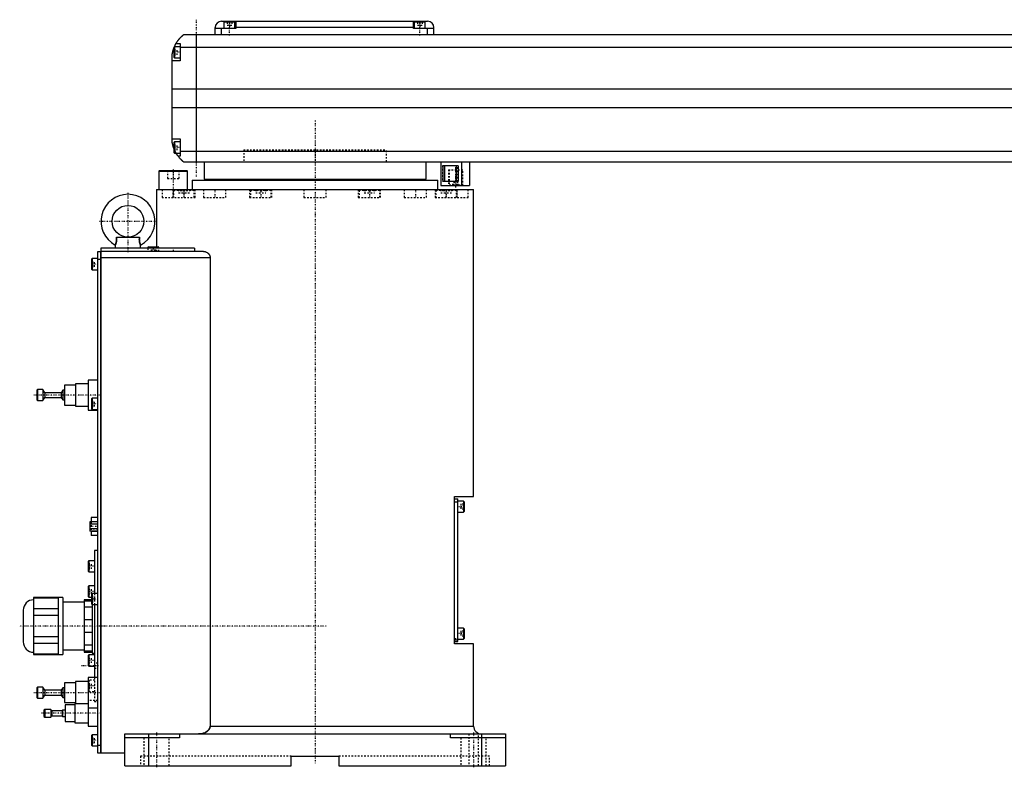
# Model space of a CAD drawing. Extents: x -186 to 1056, y -1 to 900.
# Tile 1 of 4: x -186 to 435, y -1 to 470. Entities that reach past the tile are written whole.
import ezdxf

# ---------------------------------------------------------------- set-up
doc = ezdxf.new("R2010")
doc.units = 0
doc.linetypes.add('CENTER', pattern=[1.5, 0.45, -0.5, 0.05, -0.5])
doc.linetypes.add('DASHED', pattern=[2, 1, -1])
for name, color, linetype in [('AM_0', 7, 'CONTINUOUS'), ('AM_3', 7, 'DASHED'), ('AM_7', 7, 'CENTER')]:
    doc.layers.add(name, color=color, linetype=linetype)

msp = doc.modelspace()

# ---------------------------------------------------------------- linework, layer by layer
at = {"layer": 'AM_0', "color": 7, "linetype": 'CONTINUOUS'}
for p, q in [((-59, 469), (71, 469)), ((-57.5, 468.5), (-57.5, 464.5)), ((-50.5, 468.5), (-57.5, 468.5)), ((-54, 469), (-54, 468.5)), ((-50.5, 464.5), (-50.5, 468.5)), ((-50, 469), (-50, 464.5)), ((62, 464.5), (62, 469)), ((62.5, 468.5), (62.5, 464.5)), ((69.5, 468.5), (62.5, 468.5)), ((66, 469), (66, 468.5)), ((69.5, 464.5), (69.5, 468.5)), ((667, 460.5), (-83, 460.5)), ((-75, 460.5), (-75, 380.5)), ((-63, 460.5), (-63, 465)), ((-50, 464.5), (-63, 464.5)), ((-59, 460.5), (-59, 464.5)), ((62, 465), (-50, 465)), ((75, 464.5), (62, 464.5)), ((71, 460.5), (71, 464.5)), ((75, 460.5), (75, 465)), ((-87.65, 455), (-85, 455)), ((-85, 455), (-85, 444)), ((-90, 392.5), (-90, 448.5)), ((-88.6, 453), (-89, 452.6)), ((-89, 452.6), (-89, 446.4)), ((-85, 453), (-88.6, 453)), ((-88.6, 453), (-88.6, 446)), ((-85, 452.8), (669, 452.8)), ((-85, 444), (-90, 444)), ((-89, 446.4), (-88.6, 446)), ((-88.6, 446), (-85, 446)), ((-90, 426.46), (674, 426.46)), ((-90, 414.6), (674, 414.6)), ((-90, 395), (-85, 395)), ((-88.6, 393), (-89, 392.6)), ((-89, 392.6), (-89, 386.4)), ((-85, 393), (-88.6, 393)), ((-88.6, 393), (-88.6, 386)), ((-85, 395), (-85, 384)), ((-89, 386.4), (-88.6, 386)), ((-88.6, 386), (-85, 386)), ((-85, 387.22), (669, 387.22)), ((-85, 384), (-86.34, 384)), ((-83, 380.5), (667, 380.5)), ((-70, 380.5), (-70, 369.5)), ((70, 369.5), (70, 380.5)), ((79.35, 380.5), (79.35, 365.5)), ((92.35, 380.5), (92.35, 365.5)), ((97.35, 380.5), (97.35, 365.5)), ((-98.1, 375), (-98.5, 374.6)), ((-98.5, 374.6), (-98.5, 363)), ((-98.5, 374.6), (-80.5, 374.6)), ((-98.1, 375), (-80.9, 375)), ((-80.5, 374.6), (-80.9, 375)), ((-80.5, 363), (-80.5, 374.6)), ((90.17, 378), (80.74, 378)), ((80.74, 368), (80.74, 378)), ((89.06, 378), (89.06, 368)), ((90.17, 378), (90.17, 368)), ((-77.5, 369), (-77.5, 363)), ((-77.5, 369), (77.5, 369)), ((-70, 369.5), (70, 369.5)), ((-55, 369.5), (-55, 369)), ((55, 369), (55, 369.5)), ((77.5, 363), (77.5, 369)), ((90.17, 368), (80.74, 368)), ((-100, 363), (-100, 327)), ((-100, 363), (100, 363)), ((79.35, 365.5), (97.35, 365.5)), ((100, 169.7), (100, 363)), ((-125.28, 333), (-110.72, 333)), ((-137, 8), (-137, 324)), ((-137, 324), (-135.05, 324)), ((-135.05, 8), (-135.05, 324)), ((-135, 323.95), (-135.05, 323.95)), ((-75.99, 326), (-135, 326)), ((-135, 326), (-135, 8)), ((-70.42, 324), (-135, 324)), ((-126, 328), (-126, 326)), ((-110, 326), (-110, 328)), ((-105.1, 327), (-105.5, 326.6)), ((-105.5, 326.6), (-105.5, 326)), ((-105.5, 326.6), (-98.5, 326.6)), ((-105.1, 327), (-98.9, 327)), ((-98.5, 326.6), (-98.9, 327)), ((-98.5, 326), (-98.5, 326.6)), ((-75.99, 326), (-75.99, 324)), ((-140.6, 319.5), (-141, 319.1)), ((-141, 319.1), (-141, 312.9)), ((-137, 319.5), (-140.6, 319.5)), ((-140.6, 319.5), (-140.6, 312.5)), ((-135.05, 319), (-137, 319)), ((-135, 318.95), (-135.05, 318.95)), ((-66.14, 320), (-135, 320)), ((-66.14, 320), (-66.14, 25)), ((-141, 312.9), (-140.6, 312.5)), ((-140.6, 312.5), (-137, 312.5)), ((-137, 243), (-143, 243)), ((-143, 243), (-143, 224)), ((-175, 237), (-175.5, 236.5)), ((-175.5, 236.5), (-175.5, 230.5)), ((-171.7, 237), (-175, 237)), ((-175, 237), (-175, 230)), ((-170.5, 235), (-171.7, 237)), ((-171.7, 237), (-171.7, 230)), ((-159.1, 236.5), (-160, 235)), ((-158, 236.5), (-159.1, 236.5)), ((-159.1, 236.5), (-159.1, 230.5)), ((-151, 239.75), (-158, 239.75)), ((-158, 239.75), (-158, 227.25)), ((-143, 240.5), (-151, 240.5)), ((-151, 240.5), (-151, 226.5)), ((-175.5, 230.5), (-175, 230)), ((-175, 230), (-171.7, 230)), ((-171.7, 230), (-170.5, 232)), ((-160, 235), (-170.5, 235)), ((-170.5, 235), (-170.5, 232)), ((-170.5, 232), (-160, 232)), ((-160, 235), (-160, 232)), ((-160, 232), (-159.1, 230.5)), ((-159.1, 230.5), (-158, 230.5)), ((-140.6, 231.5), (-141, 231.1)), ((-141, 231.1), (-141, 224.9)), ((-137, 231.5), (-140.6, 231.5)), ((-140.6, 231.5), (-140.6, 224.5)), ((-158, 227.25), (-151, 227.25)), ((-151, 226.5), (-143, 226.5)), ((-143, 224), (-137, 224)), ((-141, 224.9), (-140.6, 224.5)), ((-140.6, 224.5), (-137, 224.5)), ((88, 169.7), (100, 169.7)), ((88, 76.7), (88, 169.7)), ((88, 168.2), (90, 168.2)), ((90, 78.2), (90, 168.2)), ((88, 166.2), (90, 166.2)), ((93.6, 166.7), (90, 166.7)), ((94, 166.3), (93.6, 166.7)), ((93.6, 166.7), (93.6, 159.7)), ((94, 166.3), (94, 160.1)), ((-137, 156.4), (-141.1, 156.4)), ((-141.1, 156.4), (-141.1, 153.59)), ((90, 159.7), (93.6, 159.7)), ((93.6, 159.7), (94, 160.1)), ((-137, 153.59), (-142, 153.59)), ((-142, 153.59), (-142, 147.81)), ((-137, 152.14), (-142, 152.14)), ((-137, 149.26), (-142, 149.26)), ((-137, 147.81), (-142, 147.81)), ((-141.1, 147.81), (-141.1, 145)), ((-137, 147.53), (-141.1, 147.53)), ((-137, 145), (-141.1, 145)), ((-137, 135.5), (-139, 135.5)), ((-139, 135.5), (-139, 108.5)), ((-142.6, 129.17), (-143, 128.77)), ((-143, 128.77), (-143, 122.57)), ((-139, 129.17), (-142.6, 129.17)), ((-142.6, 129.17), (-142.6, 122.17)), ((-143, 122.57), (-142.6, 122.17)), ((-142.6, 122.17), (-139, 122.17)), ((-142.6, 113.25), (-143, 112.85)), ((-143, 112.85), (-143, 106.65)), ((-139, 113.25), (-142.6, 113.25)), ((-142.6, 113.25), (-142.6, 106.25)), ((-162, 105.88), (-177.5, 105.88)), ((-177.5, 105.88), (-177.5, 70.12)), ((-177.5, 105.73), (-162, 105.73)), ((-159, 106), (-162, 106)), ((-162, 106), (-162, 70)), ((-159, 106), (-159, 70)), ((-143, 106.65), (-142.6, 106.25)), ((-142.6, 106.25), (-141, 106.25)), ((-140.6, 108.5), (-141, 108.1)), ((-141, 108.1), (-141, 101.9)), ((-137, 108.5), (-140.6, 108.5)), ((-140.6, 108.5), (-140.6, 101.5)), ((-145.5, 103), (-159, 103)), ((-141, 104.5), (-145.5, 104.5)), ((-145.5, 104.5), (-145.5, 71.5)), ((-145.5, 103.87), (-141, 103.87)), ((-140.5, 99.84), (-145.5, 99.84)), ((-141, 101.9), (-140.6, 101.5)), ((-140.6, 101.5), (-137, 101.5)), ((-140.5, 101.51), (-140.5, 71)), ((-139, 101.5), (-139, 55.5)), ((-184, 98), (-184, 78)), ((-162, 98.85), (-177.5, 98.85)), ((-177.5, 94.88), (-162, 94.88)), ((-145.5, 92.03), (-140.5, 92.03)), ((-162, 81.12), (-177.5, 81.12)), ((-140.5, 83.97), (-145.5, 83.97)), ((93.6, 86.7), (90, 86.7)), ((94, 86.3), (93.6, 86.7)), ((93.6, 86.7), (93.6, 79.7)), ((94, 86.3), (94, 80.1)), ((-177.5, 77.15), (-162, 77.15)), ((-145.5, 76.16), (-140.5, 76.16)), ((88, 79.2), (90, 79.2)), ((88, 78.2), (90, 78.2)), ((100, 76.7), (88, 76.7)), ((90, 79.7), (93.6, 79.7)), ((93.6, 79.7), (94, 80.1)), ((100, 25), (100, 76.7)), ((-162, 70.27), (-177.5, 70.27)), ((-177.5, 70.12), (-162, 70.12)), ((-162, 70), (-159, 70)), ((-159, 73), (-145.5, 73)), ((-140.5, 72.13), (-145.5, 72.13)), ((-145.5, 71.5), (-140.5, 71.5)), ((-142.6, 69.75), (-143, 69.35)), ((-143, 69.35), (-143, 63.15)), ((-139, 69.75), (-142.6, 69.75)), ((-142.6, 69.75), (-142.6, 62.75)), ((-140.5, 71), (-139, 71)), ((-143, 63.15), (-142.6, 62.75)), ((-142.6, 62.75), (-139, 62.75)), ((-151, 52.25), (-158, 52.25)), ((-158, 52.25), (-158, 39.75)), ((-143, 53), (-151, 53)), ((-151, 53), (-151, 39)), ((-137, 55.5), (-143, 55.5)), ((-143, 55.5), (-143, 25)), ((-175, 49.5), (-175.5, 49)), ((-175.5, 49), (-175.5, 43)), ((-171.7, 49.5), (-175, 49.5)), ((-175, 49.5), (-175, 42.5)), ((-170.5, 47.5), (-171.7, 49.5)), ((-171.7, 49.5), (-171.7, 42.5)), ((-171.7, 42.5), (-170.5, 44.5)), ((-160, 47.5), (-170.5, 47.5)), ((-170.5, 47.5), (-170.5, 44.5)), ((-170.5, 44.5), (-160, 44.5)), ((-159.1, 49), (-160, 47.5)), ((-160, 47.5), (-160, 44.5)), ((-160, 44.5), (-159.1, 43)), ((-158, 49), (-159.1, 49)), ((-159.1, 49), (-159.1, 43)), ((-175.5, 43), (-175, 42.5)), ((-175, 42.5), (-171.7, 42.5)), ((-159.1, 43), (-158, 43)), ((-158, 39.75), (-151, 39.75)), ((-151.5, 38.25), (-157.5, 38.25)), ((-157.5, 38.25), (-157.5, 27.75)), ((-143, 39), (-151.5, 39)), ((-151.5, 39), (-151.5, 27)), ((-170.5, 35.5), (-171, 35)), ((-171, 35), (-171, 31)), ((-166.6, 35.5), (-170.5, 35.5)), ((-170.5, 35.5), (-170.5, 30.5)), ((-166, 34.5), (-166.6, 35.5)), ((-166.6, 35.5), (-166.6, 30.5)), ((-166.6, 30.5), (-166, 31.5)), ((-159.5, 34.5), (-166, 34.5)), ((-166, 34.5), (-166, 31.5)), ((-166, 31.5), (-159.5, 31.5)), ((-159.2, 35), (-159.5, 34.5)), ((-159.5, 34.5), (-159.5, 31.5)), ((-159.5, 31.5), (-159.2, 31)), ((-157.5, 35), (-159.2, 35)), ((-159.2, 35), (-159.2, 31)), ((-143, 36.5), (-137, 36.5)), ((-171, 31), (-170.5, 30.5)), ((-170.5, 30.5), (-166.6, 30.5)), ((-159.2, 31), (-157.5, 31)), ((-157.5, 27.75), (-151.5, 27.75)), ((-151.5, 27), (-143, 27)), ((-143, 25), (-137, 25)), ((-66.14, 25), (100, 25)), ((-140.6, 19.5), (-141, 19.1)), ((-141, 19.1), (-141, 12.9)), ((-137, 19.5), (-140.6, 19.5)), ((-140.6, 19.5), (-140.6, 12.5)), ((-120, 20), (120, 20)), ((-120, 0), (-120, 20)), ((-105, 20), (-105, 0)), ((-85.5, 20), (-85.5, 17.5)), ((85.5, 17.5), (85.5, 20)), ((105, 20), (105, 0)), ((120, 20), (120, 0)), ((-141, 12.9), (-140.6, 12.5)), ((-140.6, 12.5), (-137, 12.5)), ((-137, 13), (-135.05, 13)), ((-135, 13.05), (-135.05, 13.05)), ((-85.5, 17.5), (-120, 17.5)), ((120, 17.5), (85.5, 17.5)), ((-135.05, 8), (-137, 8)), ((-135, 8.05), (-135.05, 8.05)), ((-120, 8), (-135, 8)), ((-120, 0), (-15, 0)), ((-15, 6), (15, 6)), ((-15, 0), (-15, 6)), ((15, 6), (15, 0)), ((15, 0), (120, 0))]:
    msp.add_line(p, q, dxfattribs=at)
for points in [[(-87.65, 455, 0), (-87.62, 455.05, 0), (-87.57, 455.14, 0), (-87.52, 455.23, 0), (-87.49, 455.27, 0), (-87.46, 455.32, 0), (-87.41, 455.41, 0), (-87.35, 455.5, 0), (-87.3, 455.59, 0), (-87.24, 455.68, 0), (-87.19, 455.76, 0), (-87.16, 455.81, 0), (-87.13, 455.85, 0), (-87.07, 455.94, 0), (-87.02, 456.03, 0), (-86.96, 456.11, 0), (-86.9, 456.2, 0), (-86.85, 456.28, 0), (-86.82, 456.33, 0), (-86.79, 456.37, 0), (-86.73, 456.45, 0), (-86.67, 456.53, 0), (-86.64, 456.58, 0), (-86.62, 456.62, 0), (-86.56, 456.7, 0), (-86.5, 456.78, 0), (-86.47, 456.82, 0), (-86.44, 456.86, 0), (-86.38, 456.94, 0), (-86.33, 457.01, 0), (-86.27, 457.09, 0), (-86.21, 457.17, 0), (-86.15, 457.24, 0), (-86.12, 457.28, 0), (-86.1, 457.32, 0), (-86.04, 457.39, 0), (-85.98, 457.46, 0), (-85.92, 457.54, 0), (-85.87, 457.61, 0), (-85.81, 457.68, 0), (-85.78, 457.71, 0), (-85.75, 457.75, 0), (-85.69, 457.82, 0), (-85.64, 457.89, 0), (-85.58, 457.95, 0), (-85.52, 458.02, 0), (-85.47, 458.08, 0), (-85.44, 458.12, 0), (-85.41, 458.15, 0), (-85.36, 458.21, 0), (-85.3, 458.28, 0), (-85.25, 458.34, 0), (-85.19, 458.4, 0), (-85.14, 458.46, 0), (-85.11, 458.49, 0), (-85.08, 458.52, 0), (-85.03, 458.58, 0), (-84.97, 458.64, 0), (-84.92, 458.7, 0), (-84.87, 458.75, 0), (-84.81, 458.81, 0), (-84.79, 458.84, 0), (-84.76, 458.87, 0), (-84.71, 458.92, 0), (-84.66, 458.98, 0), (-84.63, 459, 0), (-84.6, 459.03, 0), (-84.55, 459.08, 0), (-84.5, 459.13, 0), (-84.48, 459.16, 0), (-84.45, 459.18, 0), (-84.4, 459.23, 0), (-84.35, 459.28, 0), (-84.3, 459.33, 0), (-84.25, 459.38, 0), (-84.2, 459.43, 0), (-84.18, 459.45, 0), (-84.16, 459.47, 0), (-84.11, 459.52, 0), (-84.06, 459.56, 0), (-84.02, 459.61, 0), (-83.97, 459.65, 0), (-83.93, 459.69, 0), (-83.9, 459.71, 0), (-83.88, 459.73, 0), (-83.84, 459.77, 0), (-83.8, 459.81, 0), (-83.75, 459.85, 0), (-83.71, 459.88, 0), (-83.67, 459.92, 0), (-83.66, 459.94, 0), (-83.64, 459.95, 0), (-83.6, 459.99, 0), (-83.56, 460.02, 0), (-83.53, 460.05, 0), (-83.49, 460.08, 0), (-83.46, 460.11, 0), (-83.44, 460.13, 0), (-83.43, 460.14, 0), (-83.39, 460.17, 0), (-83.36, 460.19, 0), (-83.34, 460.22, 0), (-83.31, 460.24, 0), (-83.28, 460.27, 0), (-83.27, 460.28, 0), (-83.25, 460.29, 0), (-83.23, 460.31, 0), (-83.21, 460.33, 0), (-83.2, 460.34, 0), (-83.18, 460.35, 0), (-83.16, 460.36, 0), (-83.14, 460.38, 0), (-83.13, 460.39, 0), (-83.13, 460.4, 0), (-83.11, 460.41, 0), (-83.09, 460.42, 0), (-83.08, 460.44, 0), (-83.06, 460.45, 0), (-83.05, 460.46, 0), (-83.05, 460.46, 0), (-83.04, 460.47, 0), (-83.03, 460.47, 0), (-83.02, 460.48, 0), (-83.02, 460.49, 0), (-83.01, 460.49, 0), (-83.01, 460.49, 0), (-83.01, 460.5, 0), (-83, 460.5, 0), (-83, 460.5, 0), (-83, 460.5, 0), (-83, 460.5, 0)], [(-88.69, 452.91, 0), (-88.65, 453.01, 0), (-88.56, 453.21, 0), (-88.47, 453.4, 0), (-88.43, 453.49, 0), (-88.39, 453.58, 0), (-88.31, 453.76, 0), (-88.22, 453.92, 0), (-88.14, 454.08, 0), (-88.07, 454.23, 0), (-88, 454.36, 0), (-87.96, 454.43, 0), (-87.93, 454.49, 0), (-87.87, 454.6, 0), (-87.82, 454.7, 0), (-87.77, 454.79, 0), (-87.73, 454.86, 0), (-87.7, 454.91, 0), (-87.68, 454.94, 0), (-87.67, 454.96, 0), (-87.66, 454.98, 0), (-87.65, 455, 0), (-87.65, 455, 0)], [(-90, 448.5, 0), (-89.98, 448.61, 0), (-89.94, 448.82, 0), (-89.9, 449.03, 0), (-89.88, 449.13, 0), (-89.86, 449.23, 0), (-89.81, 449.44, 0), (-89.77, 449.64, 0), (-89.72, 449.85, 0), (-89.66, 450.05, 0), (-89.61, 450.26, 0), (-89.58, 450.36, 0), (-89.55, 450.46, 0), (-89.49, 450.67, 0), (-89.43, 450.87, 0), (-89.37, 451.08, 0), (-89.31, 451.28, 0), (-89.24, 451.48, 0), (-89.21, 451.57, 0), (-89.17, 451.67, 0), (-89.1, 451.86, 0), (-89.03, 452.05, 0), (-89, 452.14, 0)], [(-89, 388.86, 0), (-89.04, 388.96, 0), (-89.11, 389.16, 0), (-89.18, 389.36, 0), (-89.22, 389.46, 0), (-89.25, 389.56, 0), (-89.32, 389.76, 0), (-89.38, 389.97, 0), (-89.45, 390.18, 0), (-89.51, 390.39, 0), (-89.57, 390.59, 0), (-89.6, 390.7, 0), (-89.63, 390.8, 0), (-89.68, 391.01, 0), (-89.73, 391.22, 0), (-89.78, 391.43, 0), (-89.83, 391.63, 0), (-89.87, 391.83, 0), (-89.89, 391.93, 0), (-89.91, 392.03, 0), (-89.95, 392.22, 0), (-89.98, 392.41, 0), (-90, 392.5, 0)], [(-86.34, 384, 0), (-86.34, 384, 0), (-86.35, 384.02, 0), (-86.37, 384.04, 0), (-86.38, 384.06, 0), (-86.4, 384.08, 0), (-86.44, 384.14, 0), (-86.49, 384.21, 0), (-86.55, 384.29, 0), (-86.62, 384.39, 0), (-86.7, 384.5, 0), (-86.74, 384.56, 0), (-86.78, 384.62, 0), (-86.87, 384.75, 0), (-86.96, 384.89, 0), (-87.06, 385.04, 0), (-87.16, 385.2, 0), (-87.27, 385.36, 0), (-87.32, 385.45, 0), (-87.37, 385.53, 0), (-87.48, 385.71, 0), (-87.59, 385.9, 0), (-87.65, 386, 0)], [(-83, 380.5, 0), (-83, 380.5, 0), (-83.01, 380.51, 0), (-83.02, 380.51, 0), (-83.02, 380.52, 0), (-83.03, 380.52, 0), (-83.03, 380.52, 0), (-83.04, 380.53, 0), (-83.04, 380.54, 0), (-83.05, 380.54, 0), (-83.06, 380.55, 0), (-83.07, 380.56, 0), (-83.07, 380.56, 0), (-83.08, 380.57, 0), (-83.09, 380.57, 0), (-83.1, 380.58, 0), (-83.11, 380.59, 0), (-83.11, 380.59, 0), (-83.13, 380.61, 0), (-83.14, 380.62, 0), (-83.15, 380.62, 0), (-83.16, 380.63, 0), (-83.17, 380.64, 0), (-83.19, 380.66, 0), (-83.21, 380.67, 0), (-83.22, 380.69, 0), (-83.24, 380.7, 0), (-83.25, 380.71, 0), (-83.26, 380.72, 0), (-83.28, 380.74, 0), (-83.3, 380.75, 0), (-83.32, 380.77, 0), (-83.35, 380.79, 0), (-83.37, 380.81, 0), (-83.38, 380.82, 0), (-83.39, 380.83, 0), (-83.42, 380.85, 0), (-83.44, 380.87, 0), (-83.47, 380.9, 0), (-83.49, 380.92, 0), (-83.52, 380.94, 0), (-83.54, 380.96, 0), (-83.55, 380.97, 0), (-83.58, 380.99, 0), (-83.61, 381.02, 0), (-83.64, 381.05, 0), (-83.67, 381.07, 0), (-83.7, 381.1, 0), (-83.71, 381.11, 0), (-83.73, 381.13, 0), (-83.76, 381.16, 0), (-83.79, 381.19, 0), (-83.83, 381.22, 0), (-83.86, 381.25, 0), (-83.89, 381.28, 0), (-83.91, 381.3, 0), (-83.93, 381.31, 0), (-83.96, 381.35, 0), (-84, 381.38, 0), (-84.02, 381.4, 0), (-84.04, 381.41, 0), (-84.07, 381.45, 0), (-84.11, 381.48, 0), (-84.13, 381.5, 0), (-84.15, 381.52, 0), (-84.19, 381.56, 0), (-84.22, 381.59, 0), (-84.26, 381.63, 0), (-84.3, 381.67, 0), (-84.34, 381.71, 0), (-84.36, 381.73, 0), (-84.38, 381.75, 0), (-84.42, 381.79, 0), (-84.46, 381.83, 0), (-84.6, 381.97, 0), (-84.86, 382.23, 0), (-85.11, 382.51, 0), (-85.38, 382.81, 0), (-85.51, 382.97, 0), (-85.65, 383.13, 0), (-85.92, 383.46, 0), (-86.2, 383.82, 0), (-86.34, 384, 0)], [(-125.28, 333, 0), (-125.26, 332.81, 0), (-125.24, 332.58, 0), (-125.23, 332.51, 0), (-125.23, 332.45, 0), (-125.23, 332.42, 0), (-125.22, 332.38, 0), (-125.22, 332.32, 0), (-125.22, 332.25, 0), (-125.21, 332.18, 0), (-125.21, 332.12, 0), (-125.2, 332.05, 0), (-125.2, 332.02, 0), (-125.2, 331.99, 0), (-125.2, 331.92, 0), (-125.2, 331.85, 0), (-125.2, 331.82, 0), (-125.2, 331.79, 0), (-125.19, 331.72, 0), (-125.19, 331.65, 0), (-125.19, 331.62, 0), (-125.19, 331.59, 0), (-125.19, 331.52, 0), (-125.19, 331.45, 0), (-125.2, 331.39, 0), (-125.2, 331.32, 0), (-125.2, 331.26, 0), (-125.2, 331.22, 0), (-125.2, 331.19, 0), (-125.2, 331.12, 0), (-125.21, 331.06, 0), (-125.21, 330.99, 0), (-125.22, 330.93, 0), (-125.22, 330.86, 0), (-125.22, 330.83, 0), (-125.23, 330.8, 0), (-125.23, 330.73, 0), (-125.24, 330.67, 0), (-125.24, 330.61, 0), (-125.25, 330.54, 0), (-125.26, 330.48, 0), (-125.26, 330.45, 0), (-125.27, 330.42, 0), (-125.28, 330.35, 0), (-125.28, 330.29, 0), (-125.29, 330.23, 0), (-125.3, 330.17, 0), (-125.31, 330.11, 0), (-125.32, 330.08, 0), (-125.32, 330.05, 0), (-125.34, 329.99, 0), (-125.35, 329.93, 0), (-125.36, 329.87, 0), (-125.37, 329.81, 0), (-125.38, 329.76, 0), (-125.39, 329.73, 0), (-125.4, 329.7, 0), (-125.41, 329.64, 0), (-125.42, 329.59, 0), (-125.43, 329.56, 0), (-125.44, 329.53, 0), (-125.45, 329.48, 0), (-125.46, 329.43, 0), (-125.47, 329.4, 0), (-125.48, 329.37, 0), (-125.49, 329.32, 0), (-125.51, 329.27, 0), (-125.52, 329.22, 0), (-125.54, 329.17, 0), (-125.55, 329.12, 0), (-125.56, 329.1, 0), (-125.57, 329.08, 0), (-125.58, 329.03, 0), (-125.6, 328.99, 0), (-125.61, 328.94, 0), (-125.63, 328.9, 0), (-125.64, 328.85, 0), (-125.65, 328.83, 0), (-125.66, 328.81, 0), (-125.67, 328.77, 0), (-125.69, 328.73, 0), (-125.7, 328.69, 0), (-125.72, 328.66, 0), (-125.73, 328.62, 0), (-125.74, 328.6, 0), (-125.74, 328.58, 0), (-125.76, 328.55, 0), (-125.77, 328.51, 0), (-125.78, 328.48, 0), (-125.8, 328.45, 0), (-125.81, 328.42, 0), (-125.82, 328.4, 0), (-125.82, 328.39, 0), (-125.83, 328.36, 0), (-125.85, 328.33, 0), (-125.86, 328.31, 0), (-125.87, 328.28, 0), (-125.88, 328.26, 0), (-125.89, 328.25, 0), (-125.89, 328.23, 0), (-125.9, 328.21, 0), (-125.91, 328.19, 0), (-125.91, 328.18, 0), (-125.92, 328.17, 0), (-125.93, 328.15, 0), (-125.94, 328.13, 0), (-125.94, 328.13, 0), (-125.94, 328.12, 0), (-125.95, 328.1, 0), (-125.96, 328.09, 0), (-125.96, 328.07, 0), (-125.97, 328.06, 0), (-125.98, 328.05, 0), (-125.98, 328.05, 0), (-125.98, 328.04, 0), (-125.98, 328.03, 0), (-125.99, 328.02, 0), (-125.99, 328.02, 0), (-125.99, 328.01, 0), (-126, 328.01, 0), (-126, 328.01, 0), (-126, 328, 0), (-126, 328, 0), (-126, 328, 0), (-126, 328, 0)], [(-110, 328, 0), (-110, 328, 0), (-110, 328, 0), (-110, 328, 0), (-110, 328.01, 0), (-110, 328.01, 0), (-110.01, 328.01, 0), (-110.01, 328.02, 0), (-110.01, 328.02, 0), (-110.02, 328.03, 0), (-110.02, 328.04, 0), (-110.02, 328.05, 0), (-110.02, 328.05, 0), (-110.03, 328.06, 0), (-110.04, 328.07, 0), (-110.04, 328.09, 0), (-110.05, 328.1, 0), (-110.06, 328.12, 0), (-110.06, 328.13, 0), (-110.06, 328.13, 0), (-110.07, 328.15, 0), (-110.08, 328.17, 0), (-110.09, 328.18, 0), (-110.09, 328.19, 0), (-110.1, 328.21, 0), (-110.11, 328.23, 0), (-110.11, 328.25, 0), (-110.12, 328.26, 0), (-110.13, 328.28, 0), (-110.14, 328.31, 0), (-110.15, 328.33, 0), (-110.17, 328.36, 0), (-110.18, 328.39, 0), (-110.18, 328.4, 0), (-110.19, 328.42, 0), (-110.2, 328.45, 0), (-110.22, 328.48, 0), (-110.23, 328.51, 0), (-110.24, 328.55, 0), (-110.26, 328.58, 0), (-110.26, 328.6, 0), (-110.27, 328.62, 0), (-110.28, 328.66, 0), (-110.3, 328.69, 0), (-110.31, 328.73, 0), (-110.33, 328.77, 0), (-110.34, 328.81, 0), (-110.35, 328.83, 0), (-110.36, 328.85, 0), (-110.37, 328.9, 0), (-110.39, 328.94, 0), (-110.4, 328.99, 0), (-110.42, 329.03, 0), (-110.43, 329.08, 0), (-110.44, 329.1, 0), (-110.45, 329.12, 0), (-110.46, 329.17, 0), (-110.48, 329.22, 0), (-110.49, 329.27, 0), (-110.51, 329.32, 0), (-110.52, 329.37, 0), (-110.53, 329.4, 0), (-110.54, 329.43, 0), (-110.55, 329.48, 0), (-110.56, 329.53, 0), (-110.57, 329.56, 0), (-110.58, 329.59, 0), (-110.59, 329.64, 0), (-110.6, 329.7, 0), (-110.61, 329.73, 0), (-110.62, 329.75, 0), (-110.63, 329.81, 0), (-110.64, 329.87, 0), (-110.65, 329.93, 0), (-110.66, 329.99, 0), (-110.68, 330.05, 0), (-110.68, 330.08, 0), (-110.69, 330.11, 0), (-110.7, 330.17, 0), (-110.71, 330.23, 0), (-110.72, 330.29, 0), (-110.72, 330.35, 0), (-110.73, 330.42, 0), (-110.74, 330.45, 0), (-110.74, 330.48, 0), (-110.75, 330.54, 0), (-110.76, 330.61, 0), (-110.76, 330.67, 0), (-110.77, 330.73, 0), (-110.77, 330.8, 0), (-110.78, 330.83, 0), (-110.78, 330.86, 0), (-110.78, 330.93, 0), (-110.79, 330.99, 0), (-110.79, 331.06, 0), (-110.8, 331.12, 0), (-110.8, 331.19, 0), (-110.8, 331.22, 0), (-110.8, 331.26, 0), (-110.8, 331.32, 0), (-110.8, 331.39, 0), (-110.81, 331.46, 0), (-110.81, 331.52, 0), (-110.81, 331.59, 0), (-110.81, 331.62, 0), (-110.81, 331.65, 0), (-110.81, 331.72, 0), (-110.8, 331.79, 0), (-110.8, 331.82, 0), (-110.8, 331.85, 0), (-110.8, 331.92, 0), (-110.8, 331.99, 0), (-110.8, 332.02, 0), (-110.8, 332.05, 0), (-110.79, 332.12, 0), (-110.79, 332.19, 0), (-110.78, 332.25, 0), (-110.78, 332.32, 0), (-110.78, 332.38, 0), (-110.77, 332.42, 0), (-110.77, 332.45, 0), (-110.77, 332.51, 0), (-110.76, 332.58, 0), (-110.74, 332.81, 0), (-110.72, 333, 0)], [(-70.42, 324, 0), (-70.27, 324, 0), (-69.97, 323.98, 0), (-69.66, 323.93, 0), (-69.5, 323.9, 0), (-69.34, 323.86, 0), (-69.03, 323.76, 0), (-68.72, 323.64, 0), (-68.41, 323.5, 0), (-68.12, 323.33, 0), (-67.83, 323.14, 0), (-67.69, 323.03, 0), (-67.67, 323.01, 0), (-67.62, 322.98, 0), (-67.58, 322.94, 0), (-67.55, 322.92, 0), (-67.53, 322.9, 0), (-67.49, 322.86, 0), (-67.45, 322.83, 0), (-67.4, 322.79, 0), (-67.36, 322.75, 0), (-67.32, 322.7, 0), (-67.3, 322.68, 0), (-67.28, 322.66, 0), (-67.24, 322.62, 0), (-67.2, 322.58, 0), (-67.16, 322.53, 0), (-67.12, 322.49, 0), (-67.08, 322.44, 0), (-67.06, 322.42, 0), (-67.04, 322.4, 0), (-67, 322.35, 0), (-66.96, 322.3, 0), (-66.92, 322.25, 0), (-66.88, 322.2, 0), (-66.84, 322.14, 0), (-66.83, 322.12, 0), (-66.81, 322.09, 0), (-66.77, 322.04, 0), (-66.74, 321.98, 0), (-66.7, 321.93, 0), (-66.67, 321.87, 0), (-66.63, 321.81, 0), (-66.62, 321.78, 0), (-66.6, 321.75, 0), (-66.57, 321.69, 0), (-66.54, 321.63, 0), (-66.51, 321.57, 0), (-66.48, 321.51, 0), (-66.45, 321.45, 0), (-66.44, 321.42, 0), (-66.42, 321.39, 0), (-66.4, 321.32, 0), (-66.37, 321.26, 0), (-66.36, 321.23, 0), (-66.35, 321.19, 0), (-66.33, 321.13, 0), (-66.31, 321.06, 0), (-66.3, 321.03, 0), (-66.29, 321, 0), (-66.27, 320.93, 0), (-66.25, 320.86, 0), (-66.23, 320.79, 0), (-66.22, 320.73, 0), (-66.21, 320.66, 0), (-66.2, 320.62, 0), (-66.19, 320.59, 0), (-66.18, 320.52, 0), (-66.17, 320.45, 0), (-66.16, 320.38, 0), (-66.16, 320.31, 0), (-66.15, 320.24, 0), (-66.15, 320.21, 0), (-66.15, 320.17, 0), (-66.15, 320.1, 0), (-66.14, 320.03, 0), (-66.14, 320, 0)], [(-66.14, 25, 0), (-66.14, 24.96, 0), (-66.15, 24.87, 0), (-66.15, 24.78, 0), (-66.15, 24.74, 0), (-66.16, 24.69, 0), (-66.17, 24.6, 0), (-66.18, 24.51, 0), (-66.19, 24.42, 0), (-66.21, 24.33, 0), (-66.23, 24.24, 0), (-66.24, 24.2, 0), (-66.25, 24.15, 0), (-66.28, 24.06, 0), (-66.3, 23.98, 0), (-66.33, 23.89, 0), (-66.36, 23.8, 0), (-66.4, 23.72, 0), (-66.41, 23.68, 0), (-66.43, 23.63, 0), (-66.47, 23.55, 0), (-66.5, 23.47, 0), (-66.52, 23.43, 0), (-66.54, 23.4, 0), (-66.58, 23.32, 0), (-66.62, 23.24, 0), (-66.65, 23.21, 0), (-66.67, 23.17, 0), (-66.71, 23.09, 0), (-66.76, 23.02, 0), (-66.81, 22.94, 0), (-66.86, 22.87, 0), (-66.92, 22.79, 0), (-66.94, 22.76, 0), (-66.97, 22.72, 0), (-67.03, 22.65, 0), (-67.09, 22.58, 0), (-67.15, 22.51, 0), (-67.21, 22.44, 0), (-67.27, 22.37, 0), (-67.3, 22.33, 0), (-67.33, 22.3, 0), (-67.4, 22.23, 0), (-67.46, 22.17, 0), (-67.53, 22.11, 0), (-67.6, 22.04, 0), (-67.66, 21.98, 0), (-67.7, 21.95, 0), (-67.73, 21.92, 0), (-67.8, 21.87, 0), (-67.87, 21.81, 0), (-67.93, 21.76, 0), (-68, 21.71, 0), (-68.07, 21.65, 0), (-68.11, 21.63, 0), (-68.14, 21.6, 0), (-68.21, 21.55, 0), (-68.29, 21.5, 0), (-68.36, 21.45, 0), (-68.44, 21.4, 0), (-68.51, 21.35, 0), (-68.55, 21.33, 0), (-68.59, 21.3, 0), (-68.67, 21.26, 0), (-68.75, 21.21, 0), (-68.79, 21.19, 0), (-68.83, 21.16, 0), (-68.91, 21.12, 0), (-68.99, 21.07, 0), (-69.03, 21.05, 0), (-69.07, 21.03, 0), (-69.16, 20.99, 0), (-69.24, 20.95, 0), (-69.53, 20.81, 0), (-70.04, 20.6, 0), (-70.53, 20.44, 0), (-71.05, 20.3, 0), (-71.59, 20.18, 0), (-71.86, 20.13, 0), (-72.14, 20.09, 0), (-72.69, 20.03, 0), (-73.23, 20, 0), (-73.48, 20, 0)]]:
    msp.add_polyline3d(points, dxfattribs=at)
msp.add_circle((-118, 343), 10, dxfattribs=at)
for centre, radius, start, end in [((-59, 465), 4, 90, 180), ((71, 465), 4, 0, 90), ((-118, 343), 17, 298.07249, 241.92751), ((-177.5, 98), 6.5, 90, 180), ((-177.5, 78), 6.5, 180, 270), ((105, 25), 5, 180, 270)]:
    msp.add_arc(centre, radius, start, end, dxfattribs=at)
at = {"layer": 'AM_3', "color": 6, "linetype": 'DASHED'}
for p, q in [((-55.5, 468.5), (-55.5, 466.5)), ((-55.5, 466.5), (-52.5, 466.5)), ((-54, 468.5), (-54, 464.5)), ((-52.5, 468.5), (-52.5, 466.5)), ((64.5, 468.5), (64.5, 466.5)), ((64.5, 466.5), (67.5, 466.5)), ((66, 468.5), (66, 464.5)), ((67.5, 468.5), (67.5, 466.5)), ((-89, 451.23), (-87, 451.23)), ((-89, 450.37), (-87, 450.37)), ((-89, 448.63), (-87, 448.63)), ((-89, 447.77), (-87, 447.77)), ((-87, 447.77), (-87, 451.23)), ((-89, 391.23), (-87, 391.23)), ((-87, 387.77), (-87, 391.23)), ((-89, 390.37), (-87, 390.37)), ((-89, 388.63), (-87, 388.63)), ((-89, 387.77), (-87, 387.77)), ((-45, 388), (-45, 380.5)), ((-45, 388), (45, 388)), ((-45, 388), (-45, 380.5)), ((-45, 388), (45, 388)), ((45, 380.5), (45, 388)), ((45, 380.5), (45, 388)), ((-93, 375), (-93, 370)), ((-89.5, 375), (-89.5, 370)), ((-86, 375), (-86, 370)), ((80.42, 378), (80.42, 368)), ((80.74, 378), (80.42, 378)), ((81.53, 378), (81.53, 368)), ((81.85, 368), (81.85, 378)), ((84.1, 375.5), (84.1, 365.5)), ((84.1, 375.5), (93.1, 375.5)), ((84.6, 375.5), (84.6, 365.9)), ((88.74, 368), (88.74, 378)), ((89.85, 368), (89.85, 378)), ((92.6, 365.9), (92.6, 375.5)), ((93.1, 365.5), (93.1, 375.5)), ((-93, 370), (-86, 370)), ((80.74, 368), (80.42, 368)), ((86.87, 365.5), (86.87, 367.5)), ((90.33, 367.5), (86.87, 367.5)), ((87.73, 365.5), (87.73, 367.5)), ((89.47, 365.5), (89.47, 367.5)), ((90.33, 365.5), (90.33, 367.5)), ((-96.5, 363), (-96.5, 358)), ((-89.69, 363), (-89.69, 358)), ((-88.79, 363), (-89.19, 362.6)), ((-89.19, 362.6), (-89.19, 358)), ((-89.19, 362.6), (-76.19, 362.6)), ((-86.12, 363), (-86.12, 361)), ((-86.12, 361), (-79.25, 361)), ((-84.8, 363), (-84.8, 361)), ((-84.01, 363), (-84.01, 361)), ((-82.5, 358), (-82.5, 363)), ((-81.36, 363), (-81.36, 361)), ((-80.58, 363), (-80.58, 361)), ((-79.25, 363), (-79.25, 361)), ((-76.19, 362.6), (-76.59, 363)), ((-76.19, 358), (-76.19, 362.6)), ((-75.69, 358), (-75.69, 363)), ((-70.29, 363), (-70.29, 358)), ((-56.29, 358), (-56.29, 363)), ((-41.25, 363), (-41.25, 358)), ((-40.35, 363), (-40.75, 362.6)), ((-40.75, 362.6), (-40.75, 358)), ((-40.75, 362.6), (-27.75, 362.6)), ((-37.45, 363), (-37.45, 361)), ((-37.45, 361), (-31.05, 361)), ((-37, 363), (-37, 361)), ((-34.7, 363), (-34.7, 361)), ((-33.8, 363), (-33.8, 361)), ((-31.5, 363), (-31.5, 361)), ((-31.05, 363), (-31.05, 361)), ((-27.75, 362.6), (-28.15, 363)), ((-27.75, 358), (-27.75, 362.6)), ((-27.25, 358), (-27.25, 363)), ((-7, 363), (-7, 358)), ((7, 358), (7, 363)), ((27.25, 363), (27.25, 358)), ((28.15, 363), (27.75, 362.6)), ((27.75, 362.6), (27.75, 358)), ((27.75, 362.6), (40.75, 362.6)), ((31.05, 363), (31.05, 361)), ((31.05, 361), (37.45, 361)), ((31.5, 363), (31.5, 361)), ((33.8, 363), (33.8, 361)), ((34.7, 363), (34.7, 361)), ((37, 363), (37, 361)), ((37.45, 363), (37.45, 361)), ((40.75, 362.6), (40.35, 363)), ((40.75, 358), (40.75, 362.6)), ((41.25, 358), (41.25, 363)), ((56.29, 363), (56.29, 358)), ((70.29, 358), (70.29, 363)), ((75.69, 363), (75.69, 358)), ((76.59, 363), (76.19, 362.6)), ((76.19, 362.6), (76.19, 358)), ((76.19, 362.6), (89.19, 362.6)), ((79.25, 363), (79.25, 361)), ((79.25, 361), (86.12, 361)), ((80.58, 363), (80.58, 361)), ((81.36, 363), (81.36, 361)), ((82.5, 363), (82.5, 358)), ((84.01, 363), (84.01, 361)), ((84.6, 365.9), (85, 365.5)), ((84.6, 365.9), (92.6, 365.9)), ((84.8, 363), (84.8, 361)), ((86.12, 363), (86.12, 361)), ((89.19, 362.6), (88.79, 363)), ((89.19, 358), (89.19, 362.6)), ((89.69, 358), (89.69, 363)), ((92.2, 365.5), (92.6, 365.9)), ((96.5, 358), (96.5, 363)), ((-96.5, 358), (-75.69, 358)), ((-70.29, 358), (-56.29, 358)), ((-41.25, 358), (-27.25, 358)), ((-7, 358), (7, 358)), ((27.25, 358), (41.25, 358)), ((56.29, 358), (70.29, 358)), ((75.69, 358), (96.5, 358)), ((-105.5, 326), (-105.5, 324)), ((-103.5, 327), (-103.5, 325)), ((-103.5, 325), (-100.5, 325)), ((-102, 327), (-102, 325)), ((-100.5, 327), (-100.5, 325)), ((-100, 327), (-100, 324)), ((-98.5, 324), (-98.5, 326)), ((-89.3, 324), (-89.3, 326)), ((-141, 317.73), (-139, 317.73)), ((-141, 316.87), (-139, 316.87)), ((-139, 314.27), (-139, 317.73)), ((-141, 315.13), (-139, 315.13)), ((-141, 314.27), (-139, 314.27)), ((-141, 229.73), (-139, 229.73)), ((-139, 226.27), (-139, 229.73)), ((-141, 228.87), (-139, 228.87)), ((-141, 227.13), (-139, 227.13)), ((-141, 226.27), (-139, 226.27)), ((94, 164.93), (92, 164.93)), ((92, 164.93), (92, 161.47)), ((94, 164.07), (92, 164.07)), ((94, 162.33), (92, 162.33)), ((94, 161.47), (92, 161.47)), ((-137, 152.25), (-142, 152.25)), ((-142, 149.15), (-137, 149.15)), ((-141.1, 153.59), (-141.1, 147.81)), ((-137, 152.13), (-141.1, 152.13)), ((-143, 127.4), (-141, 127.4)), ((-143, 126.54), (-141, 126.54)), ((-143, 124.81), (-141, 124.81)), ((-141, 123.94), (-141, 127.4)), ((-143, 123.94), (-141, 123.94)), ((-143, 111.25), (-141, 111.25)), ((-143, 109.75), (-141, 109.75)), ((-143, 108.25), (-141, 108.25)), ((-141, 108.25), (-141, 111.25)), ((-141, 106.73), (-139, 106.73)), ((-141, 106.25), (-139, 106.25)), ((-141, 105.87), (-139, 105.87)), ((-139, 108.5), (-139, 101.5)), ((-140.5, 104.5), (-141, 104.5)), ((-141, 104.13), (-139, 104.13)), ((-141, 103.87), (-140.5, 103.87)), ((-141, 103.27), (-139, 103.27)), ((-139, 105), (-140.5, 105)), ((-140.5, 105), (-140.5, 101.51)), ((94, 84.93), (92, 84.93)), ((92, 84.93), (92, 81.47)), ((94, 84.07), (92, 84.07)), ((94, 82.33), (92, 82.33)), ((94, 81.47), (92, 81.47)), ((88, 80.2), (90, 80.2)), ((-143, 67.75), (-141, 67.75)), ((-143, 66.25), (-141, 66.25)), ((-143, 64.75), (-141, 64.75)), ((-141, 64.75), (-141, 67.75)), ((-137, 64.65), (-139, 64.65)), ((-139, 61.35), (-137, 61.35)), ((-142.6, 53.83), (-143, 53.43)), ((-143, 52.06), (-141, 52.06)), ((-143, 51.19), (-141, 51.19)), ((-139, 53.83), (-142.6, 53.83)), ((-142.6, 53.83), (-142.6, 46.83)), ((-141, 48.6), (-141, 52.06)), ((-139, 55.5), (-139, 40.5)), ((-143, 49.46), (-141, 49.46)), ((-143, 48.6), (-141, 48.6)), ((-143, 47.23), (-142.6, 46.83)), ((-142.6, 46.83), (-139, 46.83)), ((-137, 41), (-143, 41)), ((-139, 40.5), (-137, 40.5)), ((97, 20), (97, 0)), ((103, 0), (103, 20)), ((-141, 17.73), (-139, 17.73)), ((-141, 16.87), (-139, 16.87)), ((-141, 15.13), (-139, 15.13)), ((-141, 14.27), (-139, 14.27)), ((-139, 14.27), (-139, 17.73)), ((-108, 17.5), (-108, 0)), ((-92, 0), (-92, 17.5)), ((92, 17.5), (92, 0)), ((108, 0), (108, 17.5)), ((-110, 6), (-110, 0)), ((-15, 6), (-110, 6)), ((110, 6), (15, 6)), ((110, 0), (110, 6))]:
    msp.add_line(p, q, dxfattribs=at)
for points in [[(-89, 452.14, 0), (-88.95, 452.28, 0), (-88.84, 452.54, 0), (-88.74, 452.79, 0), (-88.69, 452.91, 0)], [(-87.65, 386, 0), (-87.69, 386.07, 0), (-87.76, 386.2, 0), (-87.84, 386.34, 0), (-87.88, 386.41, 0), (-87.92, 386.49, 0), (-88, 386.63, 0), (-88.08, 386.78, 0), (-88.15, 386.94, 0), (-88.23, 387.09, 0), (-88.31, 387.25, 0), (-88.35, 387.33, 0), (-88.39, 387.41, 0), (-88.46, 387.58, 0), (-88.54, 387.74, 0), (-88.61, 387.91, 0), (-88.69, 388.08, 0), (-88.76, 388.25, 0), (-88.8, 388.34, 0), (-88.83, 388.43, 0), (-88.9, 388.6, 0), (-88.97, 388.77, 0), (-89, 388.86, 0)], [(-126, 328, 0), (-126, 328, 0), (-126, 328, 0), (-126, 328, 0), (-126, 328.01, 0), (-126, 328.01, 0), (-125.99, 328.01, 0), (-125.99, 328.02, 0), (-125.99, 328.02, 0), (-125.98, 328.03, 0), (-125.98, 328.04, 0), (-125.98, 328.05, 0), (-125.98, 328.05, 0), (-125.97, 328.06, 0), (-125.96, 328.07, 0), (-125.96, 328.09, 0), (-125.95, 328.1, 0), (-125.94, 328.12, 0), (-125.94, 328.13, 0), (-125.94, 328.13, 0), (-125.93, 328.15, 0), (-125.92, 328.17, 0), (-125.91, 328.18, 0), (-125.91, 328.19, 0), (-125.9, 328.21, 0), (-125.89, 328.23, 0), (-125.89, 328.25, 0), (-125.88, 328.26, 0), (-125.87, 328.28, 0), (-125.86, 328.31, 0), (-125.85, 328.33, 0), (-125.83, 328.36, 0), (-125.82, 328.39, 0), (-125.82, 328.4, 0), (-125.81, 328.42, 0), (-125.8, 328.45, 0), (-125.78, 328.48, 0), (-125.77, 328.51, 0), (-125.76, 328.55, 0), (-125.74, 328.58, 0), (-125.74, 328.6, 0), (-125.73, 328.62, 0), (-125.72, 328.66, 0), (-125.7, 328.69, 0), (-125.69, 328.73, 0), (-125.67, 328.77, 0), (-125.66, 328.81, 0), (-125.65, 328.83, 0), (-125.64, 328.85, 0), (-125.63, 328.9, 0), (-125.61, 328.94, 0), (-125.6, 328.99, 0), (-125.58, 329.03, 0), (-125.57, 329.08, 0), (-125.56, 329.1, 0), (-125.55, 329.12, 0), (-125.54, 329.17, 0), (-125.52, 329.22, 0), (-125.51, 329.27, 0), (-125.49, 329.32, 0), (-125.48, 329.37, 0), (-125.47, 329.4, 0), (-125.46, 329.43, 0), (-125.45, 329.48, 0), (-125.44, 329.53, 0), (-125.43, 329.56, 0), (-125.42, 329.59, 0), (-125.41, 329.64, 0), (-125.4, 329.7, 0), (-125.39, 329.73, 0), (-125.38, 329.75, 0), (-125.37, 329.81, 0), (-125.36, 329.87, 0), (-125.35, 329.93, 0), (-125.34, 329.99, 0), (-125.32, 330.05, 0), (-125.32, 330.08, 0), (-125.31, 330.11, 0), (-125.3, 330.17, 0), (-125.29, 330.23, 0), (-125.28, 330.29, 0), (-125.28, 330.35, 0), (-125.27, 330.42, 0), (-125.26, 330.45, 0), (-125.26, 330.48, 0), (-125.25, 330.54, 0), (-125.24, 330.61, 0), (-125.24, 330.67, 0), (-125.23, 330.73, 0), (-125.23, 330.8, 0), (-125.22, 330.83, 0), (-125.22, 330.86, 0), (-125.22, 330.93, 0), (-125.21, 330.99, 0), (-125.21, 331.06, 0), (-125.2, 331.12, 0), (-125.2, 331.19, 0), (-125.2, 331.22, 0), (-125.2, 331.26, 0), (-125.2, 331.32, 0), (-125.2, 331.39, 0), (-125.19, 331.46, 0), (-125.19, 331.52, 0), (-125.19, 331.59, 0), (-125.19, 331.62, 0), (-125.19, 331.65, 0), (-125.19, 331.72, 0), (-125.2, 331.79, 0), (-125.2, 331.82, 0), (-125.2, 331.85, 0), (-125.2, 331.92, 0), (-125.2, 331.99, 0), (-125.2, 332.02, 0), (-125.2, 332.05, 0), (-125.21, 332.12, 0), (-125.21, 332.19, 0), (-125.22, 332.25, 0), (-125.22, 332.32, 0), (-125.22, 332.38, 0), (-125.23, 332.42, 0), (-125.23, 332.45, 0), (-125.23, 332.51, 0), (-125.24, 332.58, 0), (-125.26, 332.81, 0), (-125.28, 333, 0)], [(-110.72, 333, 0), (-110.74, 332.81, 0), (-110.76, 332.58, 0), (-110.77, 332.51, 0), (-110.77, 332.45, 0), (-110.77, 332.42, 0), (-110.78, 332.38, 0), (-110.78, 332.32, 0), (-110.78, 332.25, 0), (-110.79, 332.18, 0), (-110.79, 332.12, 0), (-110.8, 332.05, 0), (-110.8, 332.02, 0), (-110.8, 331.99, 0), (-110.8, 331.92, 0), (-110.8, 331.85, 0), (-110.8, 331.82, 0), (-110.8, 331.79, 0), (-110.81, 331.72, 0), (-110.81, 331.65, 0), (-110.81, 331.62, 0), (-110.81, 331.59, 0), (-110.81, 331.52, 0), (-110.81, 331.45, 0), (-110.8, 331.39, 0), (-110.8, 331.32, 0), (-110.8, 331.26, 0), (-110.8, 331.22, 0), (-110.8, 331.19, 0), (-110.8, 331.12, 0), (-110.79, 331.06, 0), (-110.79, 330.99, 0), (-110.78, 330.93, 0), (-110.78, 330.86, 0), (-110.78, 330.83, 0), (-110.77, 330.8, 0), (-110.77, 330.73, 0), (-110.76, 330.67, 0), (-110.76, 330.61, 0), (-110.75, 330.54, 0), (-110.74, 330.48, 0), (-110.74, 330.45, 0), (-110.73, 330.42, 0), (-110.72, 330.35, 0), (-110.72, 330.29, 0), (-110.71, 330.23, 0), (-110.7, 330.17, 0), (-110.69, 330.11, 0), (-110.68, 330.08, 0), (-110.68, 330.05, 0), (-110.66, 329.99, 0), (-110.65, 329.93, 0), (-110.64, 329.87, 0), (-110.63, 329.81, 0), (-110.62, 329.76, 0), (-110.61, 329.73, 0), (-110.6, 329.7, 0), (-110.59, 329.64, 0), (-110.58, 329.59, 0), (-110.57, 329.56, 0), (-110.56, 329.53, 0), (-110.55, 329.48, 0), (-110.54, 329.43, 0), (-110.53, 329.4, 0), (-110.52, 329.37, 0), (-110.51, 329.32, 0), (-110.49, 329.27, 0), (-110.48, 329.22, 0), (-110.46, 329.17, 0), (-110.45, 329.12, 0), (-110.44, 329.1, 0), (-110.43, 329.08, 0), (-110.42, 329.03, 0), (-110.4, 328.99, 0), (-110.39, 328.94, 0), (-110.37, 328.9, 0), (-110.36, 328.85, 0), (-110.35, 328.83, 0), (-110.34, 328.81, 0), (-110.33, 328.77, 0), (-110.31, 328.73, 0), (-110.3, 328.69, 0), (-110.28, 328.66, 0), (-110.27, 328.62, 0), (-110.26, 328.6, 0), (-110.26, 328.58, 0), (-110.24, 328.55, 0), (-110.23, 328.51, 0), (-110.22, 328.48, 0), (-110.2, 328.45, 0), (-110.19, 328.42, 0), (-110.18, 328.4, 0), (-110.18, 328.39, 0), (-110.17, 328.36, 0), (-110.15, 328.33, 0), (-110.14, 328.31, 0), (-110.13, 328.28, 0), (-110.12, 328.26, 0), (-110.11, 328.25, 0), (-110.11, 328.23, 0), (-110.1, 328.21, 0), (-110.09, 328.19, 0), (-110.09, 328.18, 0), (-110.08, 328.17, 0), (-110.07, 328.15, 0), (-110.06, 328.13, 0), (-110.06, 328.13, 0), (-110.06, 328.12, 0), (-110.05, 328.1, 0), (-110.04, 328.09, 0), (-110.04, 328.07, 0), (-110.03, 328.06, 0), (-110.02, 328.05, 0), (-110.02, 328.05, 0), (-110.02, 328.04, 0), (-110.02, 328.03, 0), (-110.01, 328.02, 0), (-110.01, 328.02, 0), (-110.01, 328.01, 0), (-110, 328.01, 0), (-110, 328.01, 0), (-110, 328, 0), (-110, 328, 0), (-110, 328, 0), (-110, 328, 0)], [(-73.48, 20, 0), (-73.23, 20, 0), (-72.69, 20.03, 0), (-72.14, 20.09, 0), (-71.86, 20.13, 0), (-71.59, 20.18, 0), (-71.05, 20.3, 0), (-70.53, 20.44, 0), (-70.04, 20.6, 0), (-69.53, 20.81, 0), (-69.24, 20.95, 0), (-69.16, 20.99, 0), (-69.07, 21.03, 0), (-69.03, 21.05, 0), (-68.99, 21.07, 0), (-68.91, 21.12, 0), (-68.83, 21.16, 0), (-68.79, 21.19, 0), (-68.75, 21.21, 0), (-68.67, 21.26, 0), (-68.59, 21.3, 0), (-68.55, 21.33, 0), (-68.51, 21.35, 0), (-68.44, 21.4, 0), (-68.36, 21.45, 0), (-68.29, 21.5, 0), (-68.21, 21.55, 0), (-68.14, 21.6, 0), (-68.11, 21.63, 0), (-68.07, 21.65, 0), (-68, 21.71, 0), (-67.93, 21.76, 0), (-67.87, 21.81, 0), (-67.8, 21.87, 0), (-67.73, 21.92, 0), (-67.7, 21.95, 0), (-67.66, 21.98, 0), (-67.6, 22.04, 0), (-67.53, 22.11, 0), (-67.46, 22.17, 0), (-67.4, 22.23, 0), (-67.33, 22.3, 0), (-67.3, 22.33, 0), (-67.27, 22.37, 0), (-67.21, 22.44, 0), (-67.15, 22.51, 0), (-67.09, 22.58, 0), (-67.03, 22.65, 0), (-66.97, 22.72, 0), (-66.94, 22.76, 0), (-66.92, 22.79, 0), (-66.86, 22.87, 0), (-66.81, 22.94, 0), (-66.76, 23.02, 0), (-66.71, 23.09, 0), (-66.67, 23.17, 0), (-66.65, 23.21, 0), (-66.62, 23.24, 0), (-66.58, 23.32, 0), (-66.54, 23.4, 0), (-66.52, 23.43, 0), (-66.5, 23.47, 0), (-66.47, 23.55, 0), (-66.43, 23.63, 0), (-66.41, 23.68, 0), (-66.4, 23.72, 0), (-66.36, 23.8, 0), (-66.33, 23.89, 0), (-66.3, 23.98, 0), (-66.28, 24.06, 0), (-66.25, 24.15, 0), (-66.24, 24.2, 0), (-66.23, 24.24, 0), (-66.21, 24.33, 0), (-66.19, 24.42, 0), (-66.18, 24.51, 0), (-66.17, 24.6, 0), (-66.16, 24.69, 0), (-66.15, 24.74, 0), (-66.15, 24.78, 0), (-66.15, 24.87, 0), (-66.14, 24.96, 0), (-66.14, 25, 0)]]:
    msp.add_polyline3d(points, dxfattribs=at)
at = {"layer": 'AM_7', "color": 4, "linetype": 'CENTER'}
for p, q in [((-75, 470), (-75, 371)), ((-54, 460.1), (-54, 468.9)), ((66, 460.1), (66, 468.9)), ((-84.8, 449.5), (-89.2, 449.5)), ((0, 406.4), (0, 1.6)), ((-84.8, 389.5), (-89.2, 389.5)), ((0, 388.38), (0, 380.12)), ((-89.5, 375.6), (-89.5, 357.75)), ((88.6, 376.05), (88.6, 363.95)), ((-118, 360.85), (-118, 323.55)), ((-82.69, 363.25), (-82.69, 357.75)), ((-63.29, 363.25), (-63.29, 357.75)), ((-34.25, 363.25), (-34.25, 357.75)), ((34.25, 363.25), (34.25, 357.75)), ((63.29, 363.25), (63.29, 357.75)), ((82.69, 363.25), (82.69, 357.75)), ((89.5, 363.25), (89.5, 357.75)), ((-135.85, 343), (-100.15, 343)), ((-102, 327.15), (-102, 323.85)), ((-136.8, 316), (-141.2, 316)), ((-135.07, 233.5), (-177.43, 233.5)), ((-136.8, 228), (-141.2, 228)), ((94.2, 163.2), (89.8, 163.2)), ((-136.75, 150.7), (-142.25, 150.7)), ((-138.8, 125.67), (-143.2, 125.67)), ((-138.8, 109.75), (-143.2, 109.75)), ((-136.8, 105), (-141.2, 105)), ((6.95, 88), (-186.25, 88)), ((94.2, 83.2), (89.8, 83.2)), ((-136.5, 63), (-147.5, 63)), ((-138.8, 66.25), (-143.2, 66.25)), ((-138.8, 50.33), (-143.2, 50.33)), ((-135.07, 46), (-177.43, 46)), ((-135.3, 33), (-172.7, 33)), ((-100, 21), (-100, -1)), ((100, 21), (100, -1)), ((-136.8, 16), (-141.2, 16))]:
    msp.add_line(p, q, dxfattribs=at)

doc.saveas('drawing.dxf')
